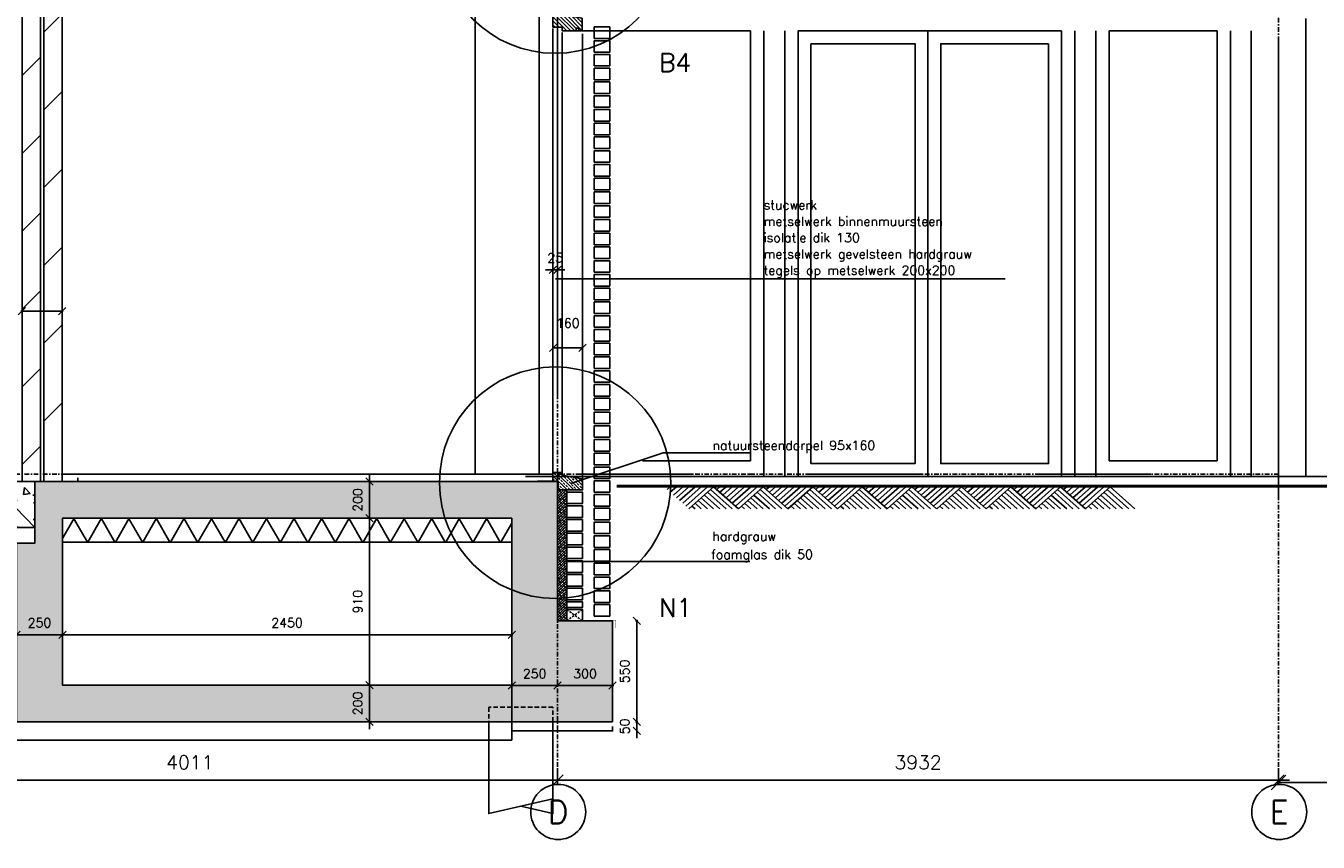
# Model space of a CAD drawing. Extents: x 149262 to 371235, y 141599 to 287858.
# Tile 26 of 60: x 166136 to 173183, y 142213 to 146665. Entities that reach past the tile are written whole.
import ezdxf
from ezdxf.enums import TextEntityAlignment as Align

# ---------------------------------------------------------------- set-up
doc = ezdxf.new("R2010")
doc.units = 0
doc.header["$LTSCALE"] = 50
doc.header["$MEASUREMENT"] = 0
doc.header["$PDMODE"] = 3
doc.header["$PDSIZE"] = 0.1
for name, pattern in [('DASHDOT', [1, 0.5, -0.25, 0, -0.25]), ('DASHED', [0.75, 0.5, -0.25]), ('DD1', [2.66667, 1.66667, -0.5, 0, -0.5]), ('HIDDEN', [0.375, 0.25, -0.125]), ('HIDDEN2', [0.1875, 0.125, -0.0625])]:
    doc.linetypes.add(name, pattern=pattern)
doc.layers.get('0').update_dxf_attribs({"linetype": 'CONTINUOUS'})
doc.layers.get('DEFPOINTS').update_dxf_attribs({"linetype": 'CONTINUOUS'})
for name, color, linetype in [('_DETAILNUMMERS', 4, 'CONTINUOUS'), ('_DETAILNUMMERSTEKST', 4, 'CONTINUOUS'), ('A--A21--_F-23-', 9, 'CONTINUOUS'), ('A--A21--_F123-', 9, 'CONTINUOUS'), ('A--A23--_F--3-', 9, 'CONTINUOUS'), ('A--A35--_F--3-', 9, 'CONTINUOUS'), ('A--L$7A3-_STRAMIEN', 3, 'CONTINUOUS'), ('A--L11D5_GRONDWERK', 5, 'CONTINUOUS'), ('A--L13D3_VLOEREN', 3, 'CONTINUOUS'), ('A--L13DC4_VLOEREN', 4, 'HIDDEN'), ('A--L16--', 7, 'CONTINUOUS'), ('A--L16--_F123-', 7, 'CONTINUOUS'), ('A--L16D4_FUNDERING', 4, 'CONTINUOUS'), ('A--L17--_F123-', 7, 'CONTINUOUS'), ('A--L21--', 3, 'CONTINUOUS'), ('A--L21--_F--3-', 7, 'CONTINUOUS'), ('A--L21--_F-23-', 4, 'CONTINUOUS'), ('A--L21D1_BUITENWAND', 1, 'CONTINUOUS'), ('A--L21DC1_BUITENWAND', 1, 'HIDDEN'), ('A--L23--', 7, 'CONTINUOUS'), ('A--L23--_F--3-', 7, 'CONTINUOUS'), ('A--L28D1_KONSTRUKTIES', 1, 'CONTINUOUS'), ('A--L28DC1_KONSTRUKTIES', 1, 'HIDDEN2'), ('A--L31--', 2, 'CONTINUOUS'), ('A--L31--_F--3-', 7, 'CONTINUOUS'), ('A--L31--_F123--A1-BINNENKOZ', 1, 'CONTINUOUS'), ('A--L31A1_BUITENKOZIJN', 1, 'CONTINUOUS'), ('A--M$1A-_F123-', 1, 'CONTINUOUS'), ('A--T$7A-_STRAMIEN', 2, 'CONTINUOUS'), ('A--T01A-25_TEKST', 2, 'CONTINUOUS'), ('STRAMIEN', 8, 'DD1'), ('X--LR---_CP', 7, 'CONTINUOUS')]:
    doc.layers.add(name, color=color, linetype=linetype)
doc.styles.add('ALFA-0_25', font='ROMANS')
doc.styles.add('HIEMSTRA', font='romans.shx')
doc.dimstyles.get("Standard").update_dxf_attribs({"dimscale": 50, "dimtxt": 2.5, "dimasz": 2, "dimexe": 0.3, "dimexo": 0.3, "dimgap": 2, "dimtad": 1, "dimdec": 0, "dimzin": 0, "dimdsep": 46, "dimtxsty": 'HIEMSTRA', "dimblk1": 'OBLIQUE', "dimblk2": 'OBLIQUE', "dimsah": 1, "dimcen": 0.09, "dimdle": 0.3, "dimclrd": 1, "dimclre": 1, "dimclrt": 2, "dimadec": 0, "dimazin": 0, "dimtfac": 1, "dimtdec": 4, "dimtix": 1, "dimtmove": 2, "dimatfit": 3, "dimldrblk": 'OBLIQUE', "dimfxl": 0, "dimtvp": 625, "dimtolj": 1, "dimtzin": 0, "dimarcsym": 0})
doc.dimstyles.new('STANDARD$0', dxfattribs={"dimscale": 30, "dimtxt": 2.5, "dimasz": 2, "dimexe": 2, "dimexo": 0, "dimgap": 2, "dimtad": 1, "dimdec": 0, "dimzin": 0, "dimdsep": 46, "dimtxsty": 'ALFA-0_25', "dimblk1": 'OBLIQUE', "dimblk2": 'OBLIQUE', "dimsah": 1, "dimcen": -3, "dimdle": 2, "dimclrd": 1, "dimclre": 1, "dimclrt": 2, "dimadec": 0, "dimazin": 0, "dimtfac": 0.666667, "dimtofl": 0, "dimtmove": 2, "dimatfit": 3, "dimldrblk": 'OBLIQUE', "dimfxl": 0, "dimtvp": 0.833333, "dimtolj": 1, "dimtzin": 0, "dimarcsym": 0})

# ---------------------------------------------------------------- blocks, each defined once
blk = doc.blocks.new('Q010075-')
at = {"layer": 'A--L17--_F123-', "color": 1, "linetype": 'DASHED'}
blk.add_lwpolyline([(-175, 0), (-175, 80), (175, 80), (175, 0)], dxfattribs=at)
at = {"layer": 'A--L17--_F123-', "color": 1, "linetype": 'Continuous'}
for points in [[(175, 0), (175, -500), (-175, -420)], [(-175, 0), (-175, -500), (0, -460)]]:
    blk.add_lwpolyline(points, dxfattribs=at)
at = {"layer": 'X--LR---_CP'}
for p in [(-175, 0), (-175, 0), (175, 0)]:
    blk.add_point(p, dxfattribs=at)
blk = doc.blocks.new('*U635')
at = {"layer": 'A--L23--_F--3-', "color": 2, "linetype": 'Continuous'}
blk.add_lwpolyline([(0, 0), (0, -25), (-550, -25), (-550, 0)], dxfattribs=at)
blk = doc.blocks.new('_OBLIQUE')
at = {"color": 0, "linetype": 'ByBlock'}
blk.add_line((-0.5, -0.5), (0.5, 0.5), dxfattribs=at)
blk = doc.blocks.new('*D40')
at = {"layer": 'A--M$1A-_F123-', "color": 1, "lineweight": -2}
for p, q in [((169010, 145334.6), (168970, 145334.6)), ((169010, 145350.8), (169010, 145328.6)), ((169035, 145334.6), (169010, 145334.6)), ((169035, 145350.8), (169035, 145328.6)), ((169035, 145334.6), (169075, 145334.6))]:
    blk.add_line(p, q, dxfattribs=at)
at = {"layer": 'DEFPOINTS', "color": 0}
for p in [(169010, 145356.8), (169010, 145334.6), (169035, 145356.8)]:
    blk.add_point(p, dxfattribs=at)
at = {"layer": 'A--M$1A-_F123-', "color": 1, "lineweight": -2, "xscale": 40, "yscale": 40, "zscale": 40}
blk.add_blockref('_OBLIQUE', (169010, 145334.6), dxfattribs=at)
at = {"layer": 'A--M$1A-_F123-', "color": 1, "lineweight": -2, "xscale": 40, "yscale": 40, "zscale": 40, "rotation": 180}
blk.add_blockref('_OBLIQUE', (169035, 145334.6), dxfattribs=at)
at = {"layer": 'A--M$1A-_F123-', "color": 2, "insert": (169022.5, 145399.6), "char_height": 50, "attachment_point": 5, "style": 'HIEMSTRA'}
blk.add_mtext('\\A1;25', dxfattribs=at)
blk = doc.blocks.new('*D48')
at = {"layer": 'A--M$1A-_F123-', "color": 1, "lineweight": -2}
for p, q in [((169010, 145334.6), (168970, 145334.6)), ((169010, 145350.8), (169010, 145328.6)), ((169035, 145334.6), (169010, 145334.6)), ((169035, 145350.8), (169035, 145328.6)), ((169035, 145334.6), (169075, 145334.6))]:
    blk.add_line(p, q, dxfattribs=at)
at = {"layer": 'DEFPOINTS', "color": 0}
for p in [(169010, 145356.8), (169010, 145334.6), (169035, 145356.8)]:
    blk.add_point(p, dxfattribs=at)
at = {"layer": 'A--M$1A-_F123-', "color": 1, "lineweight": -2, "xscale": 40, "yscale": 40, "zscale": 40}
blk.add_blockref('_OBLIQUE', (169010, 145334.6), dxfattribs=at)
at = {"layer": 'A--M$1A-_F123-', "color": 1, "lineweight": -2, "xscale": 40, "yscale": 40, "zscale": 40, "rotation": 180}
blk.add_blockref('_OBLIQUE', (169035, 145334.6), dxfattribs=at)
at = {"layer": 'A--M$1A-_F123-', "color": 2, "insert": (169022.5, 145399.6), "char_height": 50, "attachment_point": 5, "style": 'HIEMSTRA'}
blk.add_mtext('\\A1;25', dxfattribs=at)
blk = doc.blocks.new('*D49')
at = {"layer": 'A--M$1A-_F123-', "color": 1, "lineweight": -2}
for p, q in [((169029.1, 143066.4), (169341, 143066.4)), ((169035.1, 143084.9), (169035.1, 143060.4)), ((169335, 143084.9), (169335, 143060.4))]:
    blk.add_line(p, q, dxfattribs=at)
at = {"layer": 'DEFPOINTS', "color": 0}
for p in [(169035.1, 143090.9), (169335, 143090.9), (169335, 143066.4)]:
    blk.add_point(p, dxfattribs=at)
at = {"layer": 'A--M$1A-_F123-', "color": 1, "lineweight": -2, "xscale": 40, "yscale": 40, "zscale": 40, "rotation": 180}
blk.add_blockref('_OBLIQUE', (169035.1, 143066.4), dxfattribs=at)
at = {"layer": 'A--M$1A-_F123-', "color": 1, "lineweight": -2, "xscale": 40, "yscale": 40, "zscale": 40}
blk.add_blockref('_OBLIQUE', (169335, 143066.4), dxfattribs=at)
at = {"layer": 'A--M$1A-_F123-', "color": 2, "insert": (169185, 143131.4), "char_height": 50, "attachment_point": 5, "style": 'HIEMSTRA'}
blk.add_mtext('\\A1;300', dxfattribs=at)
blk = doc.blocks.new('*D50')
at = {"layer": 'A--M$1A-_F123-', "color": 1, "lineweight": -2}
for p, q in [((169460.4, 143419), (169472.6, 143419)), ((169466.6, 143425), (169466.6, 142863)), ((169460.4, 142869), (169472.6, 142869))]:
    blk.add_line(p, q, dxfattribs=at)
at = {"layer": 'DEFPOINTS', "color": 0}
for p in [(169454.4, 143419), (169454.4, 142869), (169466.6, 142869)]:
    blk.add_point(p, dxfattribs=at)
at = {"layer": 'A--M$1A-_F123-', "color": 1, "lineweight": -2, "xscale": 40, "yscale": 40, "zscale": 40}
for p, rotation in [((169466.6, 143419), 90), ((169466.6, 142869), 270)]:
    blk.add_blockref('_OBLIQUE', p, dxfattribs=dict(at, rotation=rotation))
at = {"layer": 'A--M$1A-_F123-', "color": 2, "insert": (169401.6, 143144), "char_height": 50, "attachment_point": 5, "rotation": 90, "style": 'HIEMSTRA'}
blk.add_mtext('\\A1;550', dxfattribs=at)
blk = doc.blocks.new('*D51')
at = {"layer": 'A--M$1A-_F123-', "color": 1, "lineweight": -2}
for p, q in [((169466.6, 142869), (169466.6, 142909)), ((169466.6, 142869), (169466.6, 142819)), ((169466.6, 142819), (169466.6, 142779))]:
    blk.add_line(p, q, dxfattribs=at)
at = {"layer": 'DEFPOINTS', "color": 0}
for p in [(169466.6, 142869), (169466.6, 142819), (169466.6, 142819)]:
    blk.add_point(p, dxfattribs=at)
at = {"layer": 'A--M$1A-_F123-', "color": 1, "lineweight": -2, "xscale": 40, "yscale": 40, "zscale": 40}
for p, rotation in [((169466.6, 142869), 270), ((169466.6, 142819), 90)]:
    blk.add_blockref('_OBLIQUE', p, dxfattribs=dict(at, rotation=rotation))
at = {"layer": 'A--M$1A-_F123-', "color": 2, "insert": (169401.6, 142844), "char_height": 50, "attachment_point": 5, "rotation": 90, "style": 'HIEMSTRA'}
blk.add_mtext('\\A1;50', dxfattribs=at)
blk = doc.blocks.new('*D70')
at = {"layer": 'A--M$1A-_F123-', "color": 1, "lineweight": -2}
for p, q in [((165024, 142550.8), (165024, 142610.8)), ((169035, 142550.8), (169035, 142610.8)), ((169095, 142550.8), (164964, 142550.8))]:
    blk.add_line(p, q, dxfattribs=at)
at = {"layer": 'DEFPOINTS', "color": 0}
for p in [(165024, 142550.8), (165024, 142550.8), (169035, 142550.8)]:
    blk.add_point(p, dxfattribs=at)
at = {"layer": 'A--M$1A-_F123-', "color": 1, "lineweight": -2, "xscale": 60, "yscale": 60, "zscale": 60, "rotation": 180}
blk.add_blockref('_OBLIQUE', (165024, 142550.8), dxfattribs=at)
at = {"layer": 'A--M$1A-_F123-', "color": 1, "lineweight": -2, "xscale": 60, "yscale": 60, "zscale": 60}
blk.add_blockref('_OBLIQUE', (169035, 142550.8), dxfattribs=at)
at = {"layer": 'A--M$1A-_F123-', "color": 2, "insert": (167029.5, 142648.3), "char_height": 75, "attachment_point": 5, "style": 'ALFA-0_25'}
blk.add_mtext('\\A1;4011', dxfattribs=at)
blk = doc.blocks.new('*D71')
at = {"layer": 'A--M$1A-_F123-', "color": 1, "lineweight": -2}
for p, q in [((169035, 142550.8), (169035, 142610.8)), ((172967, 142550.8), (172967, 142610.8)), ((168975, 142550.8), (173027, 142550.8))]:
    blk.add_line(p, q, dxfattribs=at)
at = {"layer": 'DEFPOINTS', "color": 0}
for p in [(169035, 142550.8), (172967, 142550.8), (172967, 142550.8)]:
    blk.add_point(p, dxfattribs=at)
at = {"layer": 'A--M$1A-_F123-', "color": 1, "lineweight": -2, "xscale": 60, "yscale": 60, "zscale": 60, "rotation": 180}
blk.add_blockref('_OBLIQUE', (169035, 142550.8), dxfattribs=at)
at = {"layer": 'A--M$1A-_F123-', "color": 1, "lineweight": -2, "xscale": 60, "yscale": 60, "zscale": 60}
blk.add_blockref('_OBLIQUE', (172967, 142550.8), dxfattribs=at)
at = {"layer": 'A--M$1A-_F123-', "color": 2, "insert": (171001, 142648.3), "char_height": 75, "attachment_point": 5, "style": 'ALFA-0_25'}
blk.add_mtext('\\A1;3932', dxfattribs=at)
blk = doc.blocks.new('*U568')
at = {"layer": 'A--A21--_F123-', "linetype": 'Continuous'}
h = blk.add_hatch(dxfattribs=at)
h.set_pattern_fill('ALFALINE', color=256, scale=300, style=0)
h.set_pattern_definition([(45, (-166283.88, -147279.04), (-212.13203, 212.13203), [])])
h.paths.add_polyline_path([(0, 0), (50, 0), (50, -3100), (0, -3100), (-50, -3100), (-50, 0)])
at = {"layer": 'A--L21--_F--3-', "color": 4, "linetype": 'Continuous'}
for points in [[(0, 0), (-50, 0), (-50, -3100), (0, -3100)], [(0, 0), (50, 0), (50, -3100), (0, -3100)]]:
    blk.add_lwpolyline(points, dxfattribs=at)
blk = doc.blocks.new('*U567')
at = {"layer": 'A--A21--_F123-', "linetype": 'Continuous'}
h = blk.add_hatch(dxfattribs=at)
h.set_pattern_fill('ALFALINE', color=256, scale=300, style=0)
h.set_pattern_definition([(45, (-166164.98, -147279.04), (-212.13203, 212.13203), [])])
h.paths.add_polyline_path([(0, 0), (50, 0), (50, -3100), (0, -3100), (-50, -3100), (-50, 0)])
at = {"layer": 'A--L21--_F--3-', "color": 4, "linetype": 'Continuous'}
for points in [[(0, 0), (-50, 0), (-50, -3100), (0, -3100)], [(0, 0), (50, 0), (50, -3100), (0, -3100)]]:
    blk.add_lwpolyline(points, dxfattribs=at)
blk = doc.blocks.new('*U565')
at = {"layer": 'A--L23--_F--3-', "color": 2, "linetype": 'Continuous'}
blk.add_lwpolyline([(0, 0), (0, 20), (2676.1, 20), (2676.1, 0)], dxfattribs=at)
blk = doc.blocks.new('*U564')
at = {"layer": 'A--L23--_F--3-', "color": 2, "linetype": 'Continuous'}
blk.add_lwpolyline([(0, 0), (0, -20), (-2591.1, -20), (-2591.1, 0)], dxfattribs=at)
blk = doc.blocks.new('*D381')
at = {"layer": 'A--M$1A-_F123-', "color": 1, "lineweight": -2}
for q in [(169011, 144908.3), (169170.8, 144908.3)]:
    blk.add_line((169011, 144908.3), q, dxfattribs=at)
at = {"layer": 'DEFPOINTS', "color": 0}
for p in [(169011, 144908.3), (169170.8, 144908.3), (169170.8, 144908.3)]:
    blk.add_point(p, dxfattribs=at)
at = {"layer": 'A--M$1A-_F123-', "color": 1, "lineweight": -2, "xscale": 40, "yscale": 40, "zscale": 40, "rotation": 180}
blk.add_blockref('_OBLIQUE', (169011, 144908.3), dxfattribs=at)
at = {"layer": 'A--M$1A-_F123-', "color": 1, "lineweight": -2, "xscale": 40, "yscale": 40, "zscale": 40}
blk.add_blockref('_OBLIQUE', (169170.8, 144908.3), dxfattribs=at)
at = {"layer": 'A--M$1A-_F123-', "color": 2, "insert": (169090.9, 145043.3), "char_height": 50, "attachment_point": 5, "style": 'ALFA-0_25'}
blk.add_mtext('\\A1;160', dxfattribs=at)
blk = doc.blocks.new('KOZIJN_VB')
at = {"layer": 'A--A35--_F--3-'}
h = blk.add_hatch(dxfattribs=at)
h.set_pattern_fill('ALFALINE', color=256, scale=15, style=0, pattern_type=2)
h.set_pattern_definition([(45, (571.291, -567.298), (-10.6066, 10.6066), [])])
h.paths.add_polyline_path([(-135, -25.5), (-71, -14), (-71, 0), (15, 0), (15, -15), (25, -15), (25, -74), (-26, -74), (-26, -95), (-102, -95), (-102, -81), (-112, -81), (-120, -95), (-135, -95)])
h = blk.add_hatch(dxfattribs=at)
h.set_pattern_fill('ALFALINE', color=256, scale=15, angle=90, style=0, pattern_type=2)
h.set_pattern_definition([(135, (571.291, -567.298), (-10.6066, -10.6066), [])])
h.paths.add_polyline_path([(-105, 50.9), (0, 50.9), (0, 0), (-71, 0), (-71, -14), (-105, -20.1)])
at = {"layer": 'A--L31--_F--3-', "color": 2, "linetype": 'Continuous'}
for points in [[(-135, -25.5), (-71, -14), (-71, 0), (15, 0), (15, -15), (25, -15), (25, -74), (-26, -74), (-26, -95), (-102, -95), (-102, -95), (-102, -81), (-112, -81), (-120, -95), (-135, -95)], [(-105, 50.9), (0, 50.9), (0, 0), (-71, 0), (-71, -14), (-105, -20.1), (-105, 50.9)]]:
    blk.add_lwpolyline(points, close=True, dxfattribs=at)
at = {"layer": 'X--LR---_CP', "color": 1}
blk.add_point((0, 0), dxfattribs=at)
blk = doc.blocks.new('*D413')
at = {"layer": 'A--M$1A-_F123-', "color": 1, "lineweight": -2}
for p, q in [((168004.2, 143069), (168016.4, 143069)), ((168010.4, 143069), (168010.4, 143109)), ((168010.4, 143069), (168010.4, 142869)), ((168004.2, 142869), (168016.4, 142869)), ((168010.4, 142869), (168010.4, 142829))]:
    blk.add_line(p, q, dxfattribs=at)
at = {"layer": 'DEFPOINTS', "color": 0}
for p in [(167998.2, 143069), (167998.2, 142869), (168010.4, 142869)]:
    blk.add_point(p, dxfattribs=at)
at = {"layer": 'A--M$1A-_F123-', "color": 1, "lineweight": -2, "xscale": 40, "yscale": 40, "zscale": 40}
for p, rotation in [((168010.4, 143069), 270), ((168010.4, 142869), 90)]:
    blk.add_blockref('_OBLIQUE', p, dxfattribs=dict(at, rotation=rotation))
at = {"layer": 'A--M$1A-_F123-', "color": 2, "insert": (167945.4, 142969), "char_height": 50, "attachment_point": 5, "rotation": 90, "style": 'HIEMSTRA'}
blk.add_mtext('\\A1;200', dxfattribs=at)
blk = doc.blocks.new('*D414')
at = {"layer": 'A--M$1A-_F123-', "color": 1, "lineweight": -2}
for p, q in [((168004.2, 143979), (168016.4, 143979)), ((168010.4, 143985), (168010.4, 143063)), ((168004.2, 143069), (168016.4, 143069))]:
    blk.add_line(p, q, dxfattribs=at)
at = {"layer": 'DEFPOINTS', "color": 0}
for p in [(167998.2, 143979), (167998.2, 143069), (168010.4, 143069)]:
    blk.add_point(p, dxfattribs=at)
at = {"layer": 'A--M$1A-_F123-', "color": 1, "lineweight": -2, "xscale": 40, "yscale": 40, "zscale": 40}
for p, rotation in [((168010.4, 143979), 90), ((168010.4, 143069), 270)]:
    blk.add_blockref('_OBLIQUE', p, dxfattribs=dict(at, rotation=rotation))
at = {"layer": 'A--M$1A-_F123-', "color": 2, "insert": (167945.4, 143524), "char_height": 50, "attachment_point": 5, "rotation": 90, "style": 'HIEMSTRA'}
blk.add_mtext('\\A1;910', dxfattribs=at)
blk = doc.blocks.new('*D415')
at = {"layer": 'A--M$1A-_F123-', "color": 1, "lineweight": -2}
for p, q in [((168010.4, 144179), (168010.4, 144219)), ((167996.4, 144179), (168016.4, 144179)), ((168010.4, 144179), (168010.4, 143979)), ((168004.2, 143979), (168016.4, 143979)), ((168010.4, 143979), (168010.4, 143939))]:
    blk.add_line(p, q, dxfattribs=at)
at = {"layer": 'DEFPOINTS', "color": 0}
for p in [(167990.4, 144179), (167998.2, 143979), (168010.4, 143979)]:
    blk.add_point(p, dxfattribs=at)
at = {"layer": 'A--M$1A-_F123-', "color": 1, "lineweight": -2, "xscale": 40, "yscale": 40, "zscale": 40}
for p, rotation in [((168010.4, 144179), 270), ((168010.4, 143979), 90)]:
    blk.add_blockref('_OBLIQUE', p, dxfattribs=dict(at, rotation=rotation))
at = {"layer": 'A--M$1A-_F123-', "color": 2, "insert": (167945.4, 144079), "char_height": 50, "attachment_point": 5, "rotation": 90, "style": 'HIEMSTRA'}
blk.add_mtext('\\A1;200', dxfattribs=at)
blk = doc.blocks.new('*D416')
at = {"layer": 'A--M$1A-_F123-', "color": 1, "lineweight": -2}
for p, q in [((168791, 143344.3), (166329, 143344.3)), ((166335, 143350.5), (166335, 143338.3)), ((168785, 143350.5), (168785, 143338.3))]:
    blk.add_line(p, q, dxfattribs=at)
at = {"layer": 'DEFPOINTS', "color": 0}
for p in [(166335, 143356.5), (166335, 143344.3), (168785, 143356.5)]:
    blk.add_point(p, dxfattribs=at)
at = {"layer": 'A--M$1A-_F123-', "color": 1, "lineweight": -2, "xscale": 40, "yscale": 40, "zscale": 40, "rotation": 180}
blk.add_blockref('_OBLIQUE', (166335, 143344.3), dxfattribs=at)
at = {"layer": 'A--M$1A-_F123-', "color": 1, "lineweight": -2, "xscale": 40, "yscale": 40, "zscale": 40}
blk.add_blockref('_OBLIQUE', (168785, 143344.3), dxfattribs=at)
at = {"layer": 'A--M$1A-_F123-', "color": 2, "insert": (167560, 143409.3), "char_height": 50, "attachment_point": 5, "style": 'HIEMSTRA'}
blk.add_mtext('\\A1;2450', dxfattribs=at)
blk = doc.blocks.new('*D417')
at = {"layer": 'A--M$1A-_F123-', "color": 1, "lineweight": -2}
for p, q in [((166341, 143344.3), (166079, 143344.3)), ((166085, 143350.5), (166085, 143338.3)), ((166335, 143350.5), (166335, 143338.3))]:
    blk.add_line(p, q, dxfattribs=at)
at = {"layer": 'DEFPOINTS', "color": 0}
for p in [(166085, 143356.5), (166085, 143344.3), (166335, 143356.5)]:
    blk.add_point(p, dxfattribs=at)
at = {"layer": 'A--M$1A-_F123-', "color": 1, "lineweight": -2, "xscale": 40, "yscale": 40, "zscale": 40, "rotation": 180}
blk.add_blockref('_OBLIQUE', (166085, 143344.3), dxfattribs=at)
at = {"layer": 'A--M$1A-_F123-', "color": 1, "lineweight": -2, "xscale": 40, "yscale": 40, "zscale": 40}
blk.add_blockref('_OBLIQUE', (166335, 143344.3), dxfattribs=at)
at = {"layer": 'A--M$1A-_F123-', "color": 2, "insert": (166210, 143409.3), "char_height": 50, "attachment_point": 5, "style": 'HIEMSTRA'}
blk.add_mtext('\\A1;250', dxfattribs=at)
blk = doc.blocks.new('*U554')
at = {"layer": 'A--A21--_F-23-', "linetype": 'Continuous'}
h = blk.add_hatch(dxfattribs=at)
h.set_pattern_fill('ALFAISO', color=256, scale=130, angle=180.00047, style=0)
h.set_pattern_definition([(240.0005, (-0.0005, 65), (112.584, -64.999), []), (300.0005, (-0.0005, 65), (112.583, 65.001), [])])
h.paths.add_polyline_path([(0, 0), (0, 65), (-2450, 65), (-2450, 0), (-2450, -65), (0, -65)])
at = {"layer": 'A--L21--_F--3-', "color": 3, "linetype": 'Continuous'}
for points in [[(0, 0), (0, 65), (-2450, 65), (-2450, 0)], [(0, 0), (0, -65), (-2450, -65), (-2450, 0)]]:
    blk.add_lwpolyline(points, dxfattribs=at)
blk = doc.blocks.new('*D497')
at = {"layer": 'A--M$1A-_F123-', "color": 1, "lineweight": -2}
blk.add_line((166339.9, 145108.6), (166108, 145108.6), dxfattribs=at)
at = {"layer": 'DEFPOINTS', "color": 0}
for p in [(166114, 145108.6), (166114, 145108.6), (166333.9, 145108.6)]:
    blk.add_point(p, dxfattribs=at)
at = {"layer": 'A--M$1A-_F123-', "color": 1, "lineweight": -2, "xscale": 40, "yscale": 40, "zscale": 40, "rotation": 180}
blk.add_blockref('_OBLIQUE', (166114, 145108.6), dxfattribs=at)
at = {"layer": 'A--M$1A-_F123-', "color": 1, "lineweight": -2, "xscale": 40, "yscale": 40, "zscale": 40}
blk.add_blockref('_OBLIQUE', (166333.9, 145108.6), dxfattribs=at)
at = {"layer": 'A--M$1A-_F123-', "color": 2, "insert": (166014.5, 145173.6), "char_height": 50, "attachment_point": 5, "style": 'HIEMSTRA'}
blk.add_mtext('\\A1;220', dxfattribs=at)
blk = doc.blocks.new('*D539')
at = {"layer": 'A--M$1A-_F123-', "color": 1, "linetype": 'Continuous', "lineweight": -2}
blk.add_line((172955, 142538.8), (177192.3, 142538.8), dxfattribs=at)
at = {"layer": 'DEFPOINTS', "color": 0, "linetype": 'Continuous'}
for p in [(172967, 142538.8), (177180.3, 142538.8), (177180.3, 142538.8)]:
    blk.add_point(p, dxfattribs=at)
at = {"layer": 'A--M$1A-_F123-', "color": 1, "linetype": 'Continuous', "lineweight": -2, "xscale": 80, "yscale": 80, "zscale": 80, "rotation": 180}
blk.add_blockref('_OBLIQUE', (172967, 142538.8), dxfattribs=at)
at = {"layer": 'A--M$1A-_F123-', "color": 1, "linetype": 'Continuous', "lineweight": -2, "xscale": 80, "yscale": 80, "zscale": 80}
blk.add_blockref('_OBLIQUE', (177180.3, 142538.8), dxfattribs=at)
at = {"layer": 'A--M$1A-_F123-', "color": 3, "linetype": 'Continuous', "insert": (175073.7, 142668.8), "char_height": 100, "attachment_point": 5, "style": 'HIEMSTRA'}
blk.add_mtext('\\A1;var.', dxfattribs=at)
blk = doc.blocks.new('Q010064-')
at = {"layer": 'A--L16--_F123-', "color": 1, "linetype": 'Continuous'}
for points in [[(37.5, -37.5), (75, 0)], [(75, -75), (150, 0)], [(112.5, -112.5), (225, 0)], [(150, -150), (300, 0)], [(187.5, -187.5), (375, 0)], [(225, -225), (450, 0)], [(262.5, -262.5), (525, 0)], [(300, -300), (600, 0)], [(900, -300), (600, 0)], [(600, -300), (450, -150)], [(675, -300), (487.5, -112.5)], [(750, -300), (525, -75)], [(825, -300), (562.5, -37.5)], [(375, -300), (337.5, -262.5)], [(450, -300), (375, -225)], [(525, -300), (412.5, -187.5)]]:
    blk.add_lwpolyline(points, dxfattribs=at)
at = {"layer": 'X--LR---_CP'}
blk.add_point((600, 0), dxfattribs=at)
blk.add_point((600, 0), dxfattribs=at)

msp = doc.modelspace()

# ---------------------------------------------------------------- hatches: boundary and pattern name
at = {"layer": 'A--A21--_F-23-'}
h = msp.add_hatch(dxfattribs=at)
h.set_pattern_fill('ANSI38', color=256, scale=80, style=0)
h.set_pattern_definition([(45, (32852.294, 47019.787), (-7.0710678, 7.0710678), []), (135, (32852.294, 47019.787), (-21.21320344, 7.0710678), [25, -15])])
h.paths.add_polyline_path([(169085.1, 143419), (169035.1, 143419), (169035.2, 144134), (169085.1, 144134.1)])
at = {"layer": 'A--A23--_F--3-'}
h = msp.add_hatch(dxfattribs=at)
h.set_pattern_fill('ALFABET', color=256, scale=40, angle=1, style=0, pattern_type=2)
h.set_pattern_definition([(134, (229309.3, 170115.9), (172.64155, 166.718), []), (129, (229309.3, 170115.9), (-287.29845, -20.0899), [30, -330]), (184, (229309.3, 170115.9), (60.7431, 299.8624), [24, -264]), (78.5486, (229285.36, 170114.23), (-226.5556, 279.7724), [25.4961, -280.4568]), (132.8158, (229310.7, 170195.9), (-427.9869, -58.7472), [45, -495]), (82.3644, (229275.03, 170191), (-367.0079, 396.1126), [38.244, -420.6852]), (187.8158, (229310.7, 170195.9), (-367.0076, 396.113), [36, -396]), (158, (229270.36, 170176.6), (-241.5371, -156.85604), [30, -330]), (213, (229270.36, 170176.6), (-92.2491, 291.7144), [24, -264]), (107.5486, (229250.23, 170163.52), (-333.7863, 134.8581), [25.4961, -280.4568]), (141.5, (229309.3, 170115.9), (-2.53928, 133.22215), [0, -260.8, 0, -268, 0, -265]), (171.5, (229309.3, 170115.9), (-102.45841, 159.57714), [0, -152.8, 0, -254.8, 0, -101]), (211.5, (229398.49, 170114.34), (-213.6539, -5.29398), [0, -100, 0, -312, 0, -414]), (221.5, (229438.48, 170113.64), (-232.5401, 44.1071), [0, -130, 0, -207.2, 0, -294]), (221.5, (229438.48, 170113.64), (-232.5401, 44.1071), [0, -130, 0, -207.2, 0, -294])])
h.paths.add_polyline_path([(163763.1, 143929), (166185, 143929), (166185, 144179), (163763.1, 144179)])
h = msp.add_hatch(dxfattribs=at)
h.set_pattern_fill('AR-CONC', color=256, scale=10, style=0)
h.set_pattern_definition([(50, (0, 0), (71.726018, -6.275213), [7.5, -82.5]), (355, (0, 0), (-13.875133, 75.219213), [6, -66]), (100.4514, (5.98, -0.52), (57.850938, 68.943954), [6.37402, -70.114211]), (46.1842, (0, 20), (106.724105, -16.5519), [11.25, -123.75]), (96.6356, (8.89, 18.62), (93.46627, 97.411787), [9.56103, -105.1713]), (351.1842, (0, 20), (93.466195, 97.41186), [9, -99]), (21, (10, 15), (59.690705, -40.261889), [7.5, -82.5]), (326, (10, 15), (24.331533, 72.515005), [6, -66]), (71.4514, (14.974, 11.645), (84.022263, 32.25305), [6.37402, -70.114211]), (37.5, (0, 0), (1.2159855, 33.2893854), [0, -65.2, 0, -67, 0, -66.25]), (7.5, (0, 0), (26.306954, 39.441171), [0, -38.2, 0, -63.7, 0, -25.25]), (327.5, (-22.3, 0), (53.3822436, -2.2554872), [0, -25, 0, -78, 0, -103.5]), (317.5, (-32.3, 0), (58.318617, 10.010498), [0, -32.5, 0, -51.8, 0, -73.5])])
h.paths.add_polyline_path([(168785, 143979), (166335, 143979), (166335, 143069), (168785, 143069)], flags=16)
h.paths.add_polyline_path([(169335, 142869), (169335, 143419), (169035, 143419), (169035, 144179), (166185, 144179), (166185, 143844), (166085, 143844), (166085, 142869)])
at = {"layer": 'A--A35--_F--3-'}
h = msp.add_hatch(dxfattribs=at)
h.set_pattern_fill('ANSI33', color=256, scale=4, style=0)
h.set_pattern_definition([(135, (168671.12, 143041.268), (17.9605, 17.9605), []), (135, (168653.16, 143041.268), (17.9605, 17.9605), [12.7, -6.35])])
h.paths.add_polyline_path([(169171.2, 144193.5), (169061, 144213.3), (169061, 144229.1), (169010, 144229.1), (169010, 144181.5), (169037.5, 144181.5), (169037.5, 144134.1), (169054, 144134.1), (169086, 144134.1), (169100, 144134.1), (169145, 144134.1), (169171.2, 144134.1)])

# ---------------------------------------------------------------- linework, layer by layer
at = {"linetype": 'Continuous'}
msp.add_line((170346.7, 144207), (171782.8, 144207), dxfattribs=at)
at = {"layer": '_DETAILNUMMERS'}
msp.add_line((169115.7, 146637), (169911.7, 146637), dxfattribs=at)
for points in [[(169335, 142869), (169335, 143419), (169035, 143419), (169035, 144179), (166185, 144179), (166185, 143844), (166085, 143844), (166085, 142869)], [(168785, 143979), (166335, 143979), (166335, 143069), (168785, 143069)]]:
    msp.add_lwpolyline(points, close=True, dxfattribs=at)
for centre in [(169021.7, 147145.6), (169021.7, 144173.2)]:
    msp.add_circle(centre, 630.9, dxfattribs=at)
at = {"layer": 'A--L$7A3-_STRAMIEN', "linetype": 'Continuous', "extrusion": (0, 0, -1)}
for centre in [(169038.5, 142377.4), (172970.5, 142377.4)]:
    msp.add_ellipse(centre, major_axis=(-106.1, 106.1), ratio=1, dxfattribs=at)
at = {"layer": 'A--L11D5_GRONDWERK'}
for p, q in [((169359.1, 144157), (178876.4, 144157)), ((169359.1, 144154), (178876.4, 144154)), ((169359.1, 144151), (178876.4, 144151))]:
    msp.add_line(p, q, dxfattribs=at)
at = {"layer": 'A--L13D3_VLOEREN'}
msp.add_lwpolyline([(169085.1, 143419), (169035.1, 143419), (169035.2, 144134), (169085.1, 144134.1)], close=True, dxfattribs=at)
at = {"layer": 'A--L13DC4_VLOEREN', "const_width": 2}
msp.add_lwpolyline([(168925.4, 144184.2), (169035, 144184.2), (169038.5, 143424), (169353.4, 143424), (169353.4, 143402.1), (169353.4, 143380.2)], dxfattribs=at)
at = {"layer": 'A--L16D4_FUNDERING'}
msp.add_lwpolyline([(168785, 143219), (168785, 142869), (169335, 142869)], dxfattribs=at)
at = {"layer": 'A--L21--', "color": 1}
for points in [[(169235, 146595.6), (169320, 146595.6), (169320, 146658.6), (169235, 146658.6)], [(169235, 146520.6), (169320, 146520.6), (169320, 146583.6), (169235, 146583.6)], [(169235, 146445.6), (169320, 146445.6), (169320, 146508.6), (169235, 146508.6)], [(169235, 146370.6), (169320, 146370.6), (169320, 146433.6), (169235, 146433.6)], [(169235, 146295.6), (169320, 146295.6), (169320, 146358.6), (169235, 146358.6)], [(169235, 146220.6), (169320, 146220.6), (169320, 146283.6), (169235, 146283.6)], [(169235, 146145.6), (169320, 146145.6), (169320, 146208.6), (169235, 146208.6)], [(169235, 146070.6), (169320, 146070.6), (169320, 146133.6), (169235, 146133.6)], [(169235, 145995.6), (169320, 145995.6), (169320, 146058.6), (169235, 146058.6)], [(169235, 145920.6), (169320, 145920.6), (169320, 145983.6), (169235, 145983.6)], [(169235, 145845.6), (169320, 145845.6), (169320, 145908.6), (169235, 145908.6)], [(169235, 145770.6), (169320, 145770.6), (169320, 145833.6), (169235, 145833.6)], [(169235, 145695.6), (169320, 145695.6), (169320, 145758.6), (169235, 145758.6)], [(169235, 145620.6), (169320, 145620.6), (169320, 145683.6), (169235, 145683.6)], [(169235, 145545.6), (169320, 145545.6), (169320, 145608.6), (169235, 145608.6)], [(169235, 145470.6), (169320, 145470.6), (169320, 145533.6), (169235, 145533.6)], [(169235, 145395.6), (169320, 145395.6), (169320, 145458.6), (169235, 145458.6)], [(169235, 145320.6), (169320, 145320.6), (169320, 145383.6), (169235, 145383.6)], [(169235, 145245.6), (169320, 145245.6), (169320, 145308.6), (169235, 145308.6)], [(169235, 145170.6), (169320, 145170.6), (169320, 145233.6), (169235, 145233.6)], [(169235, 145095.6), (169320, 145095.6), (169320, 145158.6), (169235, 145158.6)], [(169235, 145020.6), (169320, 145020.6), (169320, 145083.6), (169235, 145083.6)], [(169235, 144945.6), (169320, 144945.6), (169320, 145008.6), (169235, 145008.6)], [(169235, 144870.6), (169320, 144870.6), (169320, 144933.6), (169235, 144933.6)], [(169235, 144795.6), (169320, 144795.6), (169320, 144858.6), (169235, 144858.6)], [(169235, 144720.6), (169320, 144720.6), (169320, 144783.6), (169235, 144783.6)], [(169235, 144645.6), (169320, 144645.6), (169320, 144708.6), (169235, 144708.6)], [(169235, 144570.6), (169320, 144570.6), (169320, 144633.6), (169235, 144633.6)], [(169235, 144495.6), (169320, 144495.6), (169320, 144558.6), (169235, 144558.6)], [(169235, 144420.6), (169320, 144420.6), (169320, 144483.6), (169235, 144483.6)], [(169235, 144345.6), (169320, 144345.6), (169320, 144408.6), (169235, 144408.6)], [(169235, 144270.6), (169320, 144270.6), (169320, 144333.6), (169235, 144333.6)], [(169235, 144195.6), (169320, 144195.6), (169320, 144258.6), (169235, 144258.6)], [(169235, 144120.6), (169320, 144120.6), (169320, 144183.6), (169235, 144183.6)], [(169235, 144045.6), (169320, 144045.6), (169320, 144108.6), (169235, 144108.6)], [(169235, 143970.6), (169320, 143970.6), (169320, 144033.6), (169235, 144033.6)], [(169235, 143895.6), (169320, 143895.6), (169320, 143958.6), (169235, 143958.6)], [(169235, 143820.6), (169320, 143820.6), (169320, 143883.6), (169235, 143883.6)], [(169235, 143745.6), (169320, 143745.6), (169320, 143808.6), (169235, 143808.6)], [(169235, 143670.6), (169320, 143670.6), (169320, 143733.6), (169235, 143733.6)], [(169235, 143595.6), (169320, 143595.6), (169320, 143658.6), (169235, 143658.6)], [(169235, 143520.6), (169320, 143520.6), (169320, 143583.6), (169235, 143583.6)], [(169235, 143445.6), (169320, 143445.6), (169320, 143508.6), (169235, 143508.6)]]:
    msp.add_lwpolyline(points, close=True, dxfattribs=at)
at = {"layer": 'A--L21--_F-23-', "linetype": 'Continuous'}
msp.add_lwpolyline([(163763.1, 143929), (166185, 143929), (166185, 144179), (166185, 144179), (166185, 144179), (163763.1, 144179)], close=True, dxfattribs=at)
at = {"layer": 'A--L21D1_BUITENWAND'}
for points in [[(169085.2, 144059.1), (169170.2, 144059.1), (169170.2, 144122.1), (169085.2, 144122.1)], [(169085.2, 143984.1), (169170.2, 143984.1), (169170.2, 144047.1), (169085.2, 144047.1)], [(169085.2, 143909.1), (169170.2, 143909.1), (169170.2, 143972.1), (169085.2, 143972.1)], [(169085.2, 143834.1), (169170.2, 143834.1), (169170.2, 143897.1), (169085.2, 143897.1)], [(169085.2, 143759.1), (169170.2, 143759.1), (169170.2, 143822.1), (169085.2, 143822.1)], [(169085.2, 143684.1), (169170.2, 143684.1), (169170.2, 143747.1), (169085.2, 143747.1)], [(169085.2, 143609.1), (169170.2, 143609.1), (169170.2, 143672.1), (169085.2, 143672.1)], [(169085.2, 143534.1), (169170.2, 143534.1), (169170.2, 143597.1), (169085.2, 143597.1)], [(169085.2, 143492), (169170.2, 143492), (169170.2, 143524.1), (169085.2, 143524.1)], [(169085.2, 143419), (169170.2, 143419), (169170.2, 143482), (169085.2, 143482)]]:
    msp.add_lwpolyline(points, close=True, dxfattribs=at)
at = {"layer": 'A--L21DC1_BUITENWAND'}
for p, q in [((169085.1, 143482), (169170.1, 143419)), ((169170.1, 143482), (169085.1, 143419))]:
    msp.add_line(p, q, dxfattribs=at)
at = {"layer": 'A--L28D1_KONSTRUKTIES'}
msp.add_line((168935, 144219), (168935, 147279), dxfattribs=at)
msp.add_lwpolyline([(167860, 147279), (167860, 147129), (168585, 147129), (168585, 144219)], dxfattribs=at)
at = {"layer": 'A--L28DC1_KONSTRUKTIES'}
msp.add_line((168785, 142869), (168560, 142869), dxfattribs=at)
at = {"layer": 'A--L31--'}
for p, q in [((173116, 146704), (173116, 144207)), ((170159.8, 144207), (170159.8, 146637)), ((170273.8, 144207), (170273.8, 146637)), ((171855.8, 144207), (171855.8, 146637)), ((171969.8, 144207), (171969.8, 146637)), ((172703.9, 146637), (172703.9, 144207)), ((172817.9, 146637), (172817.9, 144207))]:
    msp.add_line(p, q, dxfattribs=at)
msp.add_lwpolyline([(152663, 142869), (168785, 142869), (168785, 142769), (152663, 142769)], close=True, dxfattribs=at)
at = {"layer": 'A--L31--_F--3-', "color": 4, "linetype": 'Continuous'}
msp.add_lwpolyline([(169171.2, 144193.5), (169061, 144213.3), (169061, 144229.1), (169010, 144229.1), (169010, 144181.5), (169037.5, 144181.5), (169037.5, 144134.1), (169054, 144134.1), (169086, 144134.1), (169100, 144134.1), (169100, 144134.1), (169145, 144134.1), (169145, 144134.1), (169171.2, 144134.1)], close=True, dxfattribs=at)
at = {"layer": 'A--L31--_F123--A1-BINNENKOZ'}
for p, q in [((169010, 146650), (169010, 144196.8)), ((169061, 146629), (169061, 144229.1)), ((169170.8, 146621.3), (169171.2, 144193.5))]:
    msp.add_line(p, q, dxfattribs=at)
at = {"layer": 'A--L31A1_BUITENKOZIJN'}
for p, q in [((170086.8, 146637), (169498.7, 146637)), ((170086.8, 144292), (170086.8, 146637)), ((170346.7, 144207), (170346.7, 146637)), ((171782.8, 146637), (170346.7, 146637)), ((171782.8, 144207), (171782.8, 146637)), ((172631, 146637), (172042.7, 146637)), ((172042.7, 144292), (172042.7, 146637)), ((172631, 146637), (172631, 144292)), ((169498.7, 144292), (170086.8, 144292)), ((172042.7, 144292), (172631, 144292)), ((168860.4, 144207), (176718, 144207))]:
    msp.add_line(p, q, dxfattribs=at)
for points in [[(170346.7, 146637), (171054.3, 146637), (171054.3, 144207), (170346.7, 144207)], [(171782.8, 146637), (171054.3, 146637), (171054.3, 144207), (171782.8, 144207)], [(170416.7, 146567), (170984.3, 146567), (170984.3, 144277), (170416.7, 144277)], [(171712.8, 146567), (171124.3, 146567), (171124.3, 144277), (171712.8, 144277)]]:
    msp.add_lwpolyline(points, close=True, dxfattribs=at)
at = {"layer": 'A--M$1A-_F123-', "color": 1}
for p, q in [((169041.1, 143066.4), (168779, 143066.4)), ((168785, 143069.9), (168785, 143060.4)), ((169035.1, 143078.9), (169035.1, 143060.4))]:
    msp.add_line(p, q, dxfattribs=at)
at = {"layer": 'A--T01A-25_TEKST'}
for p, q in [((171476.2, 145285.5), (169024, 145285.5)), ((169610.2, 144335.8), (169106.7, 144168.3)), ((169610.2, 144335.8), (170084.2, 144335.8)), ((169070.6, 143743.7), (170084.2, 143743.7))]:
    msp.add_line(p, q, dxfattribs=at)
at = {"layer": 'STRAMIEN', "linetype": 'DASHDOT', "ltscale": 100}
for p, q in [((169035, 162128.1), (169035, 142567.4)), ((172967, 151597), (172967, 142515.4))]:
    msp.add_line(p, q, dxfattribs=at)
at = {"layer": 'STRAMIEN', "linetype": 'DASHDOT'}
for p, q in [((169035, 162088.1), (169035, 142527.4)), ((172967, 162088.1), (172967, 142527.4)), ((172967, 144219), (150023.3, 144219))]:
    msp.add_line(p, q, dxfattribs=at)
at = {"layer": 'STRAMIEN', "linetype": 'DASHDOT', "ltscale": 25}
msp.add_line((172269.4, 144219), (149997.4, 144219), dxfattribs=at)

# ---------------------------------------------------------------- block references
at = {"layer": 'A--L16--', "xscale": 0.4504033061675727, "yscale": 0.3999999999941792}
for p in [(169616, 144151), (169886.2, 144151), (170156.5, 144151), (170426.7, 144151), (170696.9, 144151), (170967.2, 144151), (171237.4, 144151), (171507.7, 144151), (171777.9, 144151)]:
    msp.add_blockref('Q010064-', p, dxfattribs=at)
at = {"layer": 'A--L21--'}
for name, p in [('*U567', (166165, 147279)), ('*U568', (166283.9, 147279))]:
    msp.add_blockref(name, p, dxfattribs=at)
at = {"layer": 'A--L21--', "linetype": 'Continuous'}
msp.add_blockref('*U554', (168785, 143914), dxfattribs=at)
at = {"layer": 'A--L23--'}
for name, p in [('*U565', (166333.9, 144199)), ('*U564', (169010, 144199)), ('*U635', (169335, 142844))]:
    msp.add_blockref(name, p, dxfattribs=at)
at = {"layer": 'A--L28DC1_KONSTRUKTIES', "xscale": -1}
msp.add_blockref('Q010075-', (168835, 142869), dxfattribs=at)
at = {"layer": 'A--L31--', "extrusion": (0, 0, -1), "zscale": -1}
msp.add_blockref('KOZIJN_VB', (-169035, 146732), dxfattribs=at)
at = {"layer": 'A--M$1A-_F123-', "color": 1, "xscale": 40, "yscale": 40, "zscale": 40, "rotation": 180}
msp.add_blockref('_OBLIQUE', (168785, 143066.4), dxfattribs=at)
at = {"layer": 'A--M$1A-_F123-', "color": 1, "xscale": 40, "yscale": 40, "zscale": 40}
msp.add_blockref('_OBLIQUE', (169035.1, 143066.4), dxfattribs=at)

# ---------------------------------------------------------------- texts
at = {"layer": '_DETAILNUMMERSTEKST', "style": 'HIEMSTRA'}
for s, p in [('B4', (169588.2, 146414.6)), ('N1', (169588.2, 143442.2))]:
    msp.add_text(s, height=100, dxfattribs=at).set_placement(p)
at = {"layer": 'A--M$1A-_F123-', "color": 2, "insert": (168910, 143131.4), "char_height": 50, "attachment_point": 5, "style": 'HIEMSTRA'}
msp.add_mtext('\\A1;250', dxfattribs=at)
at = {"layer": 'A--T$7A-_STRAMIEN', "style": 'ALFA-0_25'}
for s, p in [('D', (169038.5, 142377.4)), ('E', (172970.5, 142377.4))]:
    msp.add_text(s, height=125, dxfattribs=at).set_placement(p, align=Align.MIDDLE_CENTER)
at = {"layer": 'A--T01A-25_TEKST', "style": 'HIEMSTRA'}
for s, p in [('stucwerk', (170158.5, 145663)), ('metselwerk binnenmuursteen', (170158.5, 145573.8)), ('isolatie dik 130', (170158.5, 145484.6)), ('metselwerk gevelsteen hardgrauw', (170158.5, 145395.4)), ('tegels op metselwerk 200x200', (170158.5, 145306.2)), ('natuursteendorpel 95x160', (169879.9, 144351.5)), ('hardgrauw', (169879.1, 143855.4)), ('foamglas dik 50', (169872.3, 143756.7))]:
    msp.add_text(s, height=50, dxfattribs=at).set_placement(p)

# ---------------------------------------------------------------- dimensions: what is measured, and where the dimension line sits
at = {"layer": 'A--M$1A-_F123-'}
for base, p1, p2, dimstyle, override, picture, middle in [((169010, 145334.6), (169035, 145356.8), (169010, 145356.8), 'Standard', {"dimscale": 20}, '*D40', (169022.5, 145399.6)), ((169010, 145334.6), (169035, 145356.8), (169010, 145356.8), 'Standard', {"dimscale": 20}, '*D48', (169022.5, 145399.6)), ((169170.8, 144908.3), (169011, 144908.3), (169170.8, 144908.3), 'STANDARD$0', {"dimscale": 20, "dimexe": 0, "dimexo": 0, "dimcen": 0, "dimdle": 0, "dimclrt": 2, "dimtfac": 0.75, "dimtvp": 1.5}, '*D381', (169090.9, 145043.3)), ((169335, 143066.4), (169035.1, 143090.9), (169335, 143090.9), 'Standard', {"dimscale": 20}, '*D49', (169185, 143131.4))]:
    dim = msp.add_linear_dim(base=base, p1=p1, p2=p2, dimstyle=dimstyle, override=override, dxfattribs=at)
    dim.commit()
    dim.dimension.update_dxf_attribs({"geometry": picture, "text_midpoint": middle})
dim = msp.add_linear_dim(base=(166114, 145108.6), p1=(166333.9, 145108.6), p2=(166114, 145108.6), dimstyle='Standard', override={"dimscale": 20}, dxfattribs=at)
dim.commit()
dim.dimension.update_dxf_attribs({"geometry": '*D497', "text_midpoint": (166014.5, 145173.6), "dimtype": 160})
for base, p1, p2, angle, picture, middle in [((168010.4, 143979), (167990.4, 144179), (167998.2, 143979), 270, '*D415', (167945.4, 144079)), ((168010.4, 143069), (167998.2, 143979), (167998.2, 143069), 270, '*D414', (167945.4, 143524)), ((166085, 143344.3), (166335, 143356.5), (166085, 143356.5), 180, '*D417', (166210, 143409.3)), ((166335, 143344.3), (168785, 143356.5), (166335, 143356.5), 180, '*D416', (167560, 143409.3)), ((169466.6, 142869), (169454.4, 143419), (169454.4, 142869), 270, '*D50', (169401.6, 143144)), ((168010.4, 142869), (167998.2, 143069), (167998.2, 142869), 270, '*D413', (167945.4, 142969)), ((169466.6, 142819), (169466.6, 142869), (169466.6, 142819), 270, '*D51', (169401.6, 142844))]:
    dim = msp.add_linear_dim(base=base, p1=p1, p2=p2, angle=angle, dimstyle='Standard', override={"dimscale": 20}, dxfattribs=at)
    dim.commit()
    dim.dimension.update_dxf_attribs({"geometry": picture, "text_midpoint": middle})
at = {"layer": 'A--M$1A-_F123-', "linetype": 'Continuous'}
dim = msp.add_linear_dim(base=(177180.3, 142538.8), p1=(172967, 142538.8), p2=(177180.3, 142538.8), text='var.', dimstyle='Standard', override={"dimscale": 40, "dimclrt": 3}, dxfattribs=at)
dim.commit()
dim.dimension.update_dxf_attribs({"geometry": '*D539', "text_midpoint": (175073.7, 142668.8)})
at = {"layer": 'A--M$1A-_F123-'}
for base, p2, picture, middle in [((165024, 142550.8), (165024, 142550.8), '*D70', (167029.5, 142648.3)), ((172967, 142550.8), (172967, 142550.8), '*D71', (171001, 142648.3))]:
    dim = msp.add_linear_dim(base=base, p1=(169035, 142550.8), p2=p2, dimstyle='STANDARD$0', dxfattribs=at)
    dim.commit()
    dim.dimension.update_dxf_attribs({"geometry": picture, "text_midpoint": middle})

doc.saveas('drawing.dxf')
